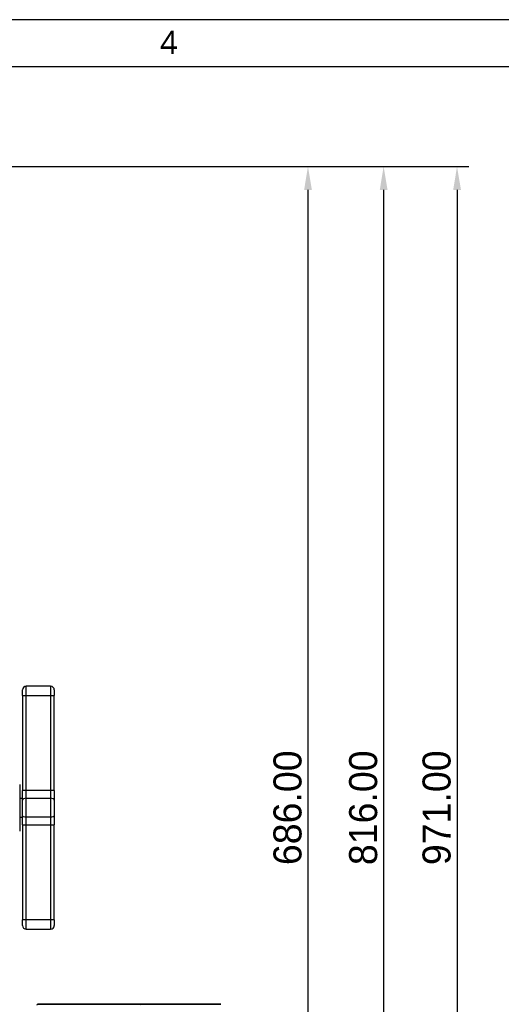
# Model space of a CAD drawing. Extents: x 18 to 418, y 9 to 289.
# Tile 19 of 21: x 283 to 334, y 183 to 289. Entities that reach past the tile are written whole.
import ezdxf

# ---------------------------------------------------------------- set-up
doc = ezdxf.new("R2010")
doc.units = 0
doc.header["$LTSCALE"] = 12.7
doc.header["$PDMODE"] = 33
doc.header["$PDSIZE"] = 1
doc.layers.get('DEFPOINTS').update_dxf_attribs({"linetype": 'CONTINUOUS'})
for name, color, linetype in [('ANNOTATION_TEXT', 7, 'CONTINUOUS'), ('BORDER_ZONES', 7, 'CONTINUOUS'), ('TANGENT_LINES', 7, 'CONTINUOUS'), ('VISIBLE', 7, 'CONTINUOUS')]:
    doc.layers.add(name, color=color, linetype=linetype)
doc.styles.add('ONSHAPE-STANDARD', font='NotoSans-Regular.ttf')
doc.styles.add('ONSHAPE-STANDARD-DIMENSION', font='txt')
doc.dimstyles.new('ONSHAPE-ISO-25$0', dxfattribs={"dimtxt": 3, "dimasz": 2.5, "dimexe": 1.25, "dimexo": 0.625, "dimtad": 1, "dimzin": 0, "dimtxsty": 'ONSHAPE-STANDARD-DIMENSION', "dimcen": 2.5, "dimclrd": 7, "dimclre": 7, "dimclrt": 7, "dimadec": 1, "dimazin": 3, "dimtfac": 1, "dimtmove": 0, "dimatfit": 3, "dimtzin": 0})

# ---------------------------------------------------------------- blocks, each defined once
blk = doc.blocks.new('*D4')
at = {"layer": 'ANNOTATION_TEXT', "color": 7}
for p, q in [((267.89, 273.06), (315.06, 273.06)), ((313.81, 270.56), (313.81, 138.36)), ((267.89, 135.86), (315.06, 135.86))]:
    blk.add_line(p, q, dxfattribs=at)
for points in [[(314.23, 270.56), (313.4, 270.56), (313.81, 273.06)], [(313.4, 138.36), (314.23, 138.36), (313.81, 135.86)]]:
    blk.add_solid(points, dxfattribs=at)
at = {"layer": 'DEFPOINTS', "color": 0}
for p in [(267.27, 273.06), (267.27, 135.86), (313.81, 135.86)]:
    blk.add_point(p, dxfattribs=at)
at = {"layer": 'ANNOTATION_TEXT', "color": 7, "insert": (311.64, 204.46), "char_height": 3, "attachment_point": 5, "rotation": 90, "style": 'ONSHAPE-STANDARD-DIMENSION'}
blk.add_mtext('686.00', dxfattribs=at)
blk = doc.blocks.new('*D5')
at = {"layer": 'ANNOTATION_TEXT', "color": 7}
for p, q in [((267.89, 273.06), (323.15, 273.06)), ((321.9, 270.56), (321.9, 112.36)), ((277.61, 109.86), (323.15, 109.86))]:
    blk.add_line(p, q, dxfattribs=at)
for points in [[(322.32, 270.56), (321.49, 270.56), (321.9, 273.06)], [(321.49, 112.36), (322.32, 112.36), (321.9, 109.86)]]:
    blk.add_solid(points, dxfattribs=at)
at = {"layer": 'DEFPOINTS', "color": 0}
for p in [(267.27, 273.06), (276.99, 109.86), (321.9, 109.86)]:
    blk.add_point(p, dxfattribs=at)
at = {"layer": 'ANNOTATION_TEXT', "color": 7, "insert": (319.73, 204.46), "char_height": 3, "attachment_point": 5, "rotation": 90, "style": 'ONSHAPE-STANDARD-DIMENSION'}
blk.add_mtext('816.00', dxfattribs=at)
blk = doc.blocks.new('*D6')
at = {"layer": 'ANNOTATION_TEXT', "color": 7}
for p, q in [((267.89, 273.06), (331, 273.06)), ((329.75, 270.56), (329.75, 81.36)), ((176.95, 78.86), (331, 78.86))]:
    blk.add_line(p, q, dxfattribs=at)
for points in [[(330.17, 270.56), (329.34, 270.56), (329.75, 273.06)], [(329.34, 81.36), (330.17, 81.36), (329.75, 78.86)]]:
    blk.add_solid(points, dxfattribs=at)
at = {"layer": 'DEFPOINTS', "color": 0}
for p in [(267.27, 273.06), (176.33, 78.86), (329.75, 78.86)]:
    blk.add_point(p, dxfattribs=at)
at = {"layer": 'ANNOTATION_TEXT', "color": 7, "insert": (327.58, 204.46), "char_height": 3, "attachment_point": 5, "rotation": 90, "style": 'ONSHAPE-STANDARD-DIMENSION'}
blk.add_mtext('971.00', dxfattribs=at)

msp = doc.modelspace()

# ---------------------------------------------------------------- linework, layer by layer
at = {"layer": 'BORDER_ZONES', "linetype": 'CONTINUOUS'}
for p, q in [((417.5329, 288.7664), (17.5329, 288.7664)), ((22.5329, 283.7664), (417.5329, 283.7664))]:
    msp.add_line(p, q, dxfattribs=at)
at = {"layer": 'TANGENT_LINES'}
for p, q in [((283.6898, 216.4604), (283.6898, 217.4604)), ((286.2898, 217.4604), (286.2898, 216.4604)), ((283.2898, 216.4604), (283.6898, 216.4604)), ((283.6898, 206.2907), (283.6898, 216.4604)), ((283.6898, 216.4604), (286.2898, 216.4604)), ((286.2898, 216.4604), (286.2898, 206.2907)), ((286.2898, 216.4604), (286.6898, 216.4604)), ((283.6898, 206.2907), (283.2898, 206.2907)), ((286.2898, 206.2907), (283.6898, 206.2907)), ((283.6898, 205.4772), (283.6898, 206.2907)), ((283.6898, 205.4772), (286.2898, 205.4772)), ((283.6898, 203.4436), (283.6898, 205.4772)), ((286.6898, 206.2907), (286.2898, 206.2907)), ((286.2898, 206.2907), (286.2898, 205.4772)), ((286.2898, 205.4772), (286.2898, 203.4436)), ((286.2898, 203.4436), (283.6898, 203.4436)), ((283.6898, 202.6301), (283.6898, 203.4436)), ((286.2898, 203.4436), (286.2898, 202.6301)), ((283.2898, 202.6301), (283.6898, 202.6301)), ((283.6898, 192.4604), (283.6898, 202.6301)), ((283.6898, 202.6301), (286.2898, 202.6301)), ((286.2898, 202.6301), (286.2898, 192.4604)), ((286.2898, 202.6301), (286.6898, 202.6301)), ((283.6898, 192.4604), (283.2898, 192.4604)), ((286.2898, 192.4604), (283.6898, 192.4604)), ((283.6898, 191.4604), (283.6898, 192.4604)), ((286.2898, 192.4604), (286.2898, 191.4604)), ((286.6898, 192.4604), (286.2898, 192.4604)), ((284.8251, 183.3904), (284.9679, 183.4341)), ((284.9679, 183.4341), (295.9758, 183.4341)), ((295.9758, 183.4341), (304.5066, 183.4341))]:
    msp.add_line(p, q, dxfattribs=at)
for centre, major_axis, ratio, start_param, end_param in [((283.6898, 205.2739), (0.4, 0), 0.50841681, 1.57079633, 3.14159265), ((286.2898, 205.2739), (0.4, 0), 0.50841681, 0, 1.57079633), ((296.2063, 180.4604), (0, 3), 0.58070296, 0.13264899, 0.21641686)]:
    msp.add_ellipse(centre, major_axis=major_axis, ratio=ratio, start_param=start_param, end_param=end_param, dxfattribs=at)
at = {"layer": 'TANGENT_LINES', "extrusion": (0, 0, -1)}
for centre, start_param, end_param in [((283.6898, 203.6469), 1.57079633, 3.14159265), ((286.2898, 203.6469), 0, 1.57079633)]:
    msp.add_ellipse(centre, major_axis=(0.4, 0), ratio=0.50841681, start_param=start_param, end_param=end_param, dxfattribs=at)
at = {"layer": 'VISIBLE'}
for p, q in [((283.2898, 216.4604), (283.2898, 217.0604)), ((286.2898, 217.4604), (283.6898, 217.4604)), ((286.6898, 217.0604), (286.6898, 216.4604)), ((283.2898, 216.4604), (283.2898, 206.2907)), ((286.6898, 206.2907), (286.6898, 216.4604)), ((282.9898, 206.9604), (282.9898, 201.9604)), ((283.2898, 205.4604), (282.9898, 205.4604)), ((283.2898, 205.2739), (283.2898, 206.2907)), ((286.6898, 206.2907), (286.6898, 205.2739)), ((283.2898, 203.6469), (283.2898, 205.2739)), ((286.6898, 205.2739), (286.6898, 203.6469)), ((282.9898, 203.4604), (283.2898, 203.4604)), ((283.2898, 202.6301), (283.2898, 203.6469)), ((286.6898, 203.6469), (286.6898, 202.6301)), ((283.2898, 202.6301), (283.2898, 192.4604)), ((286.6898, 192.4604), (286.6898, 202.6301)), ((283.2898, 191.8604), (283.2898, 192.4604)), ((286.6898, 192.4604), (286.6898, 191.8604)), ((283.6898, 191.4604), (286.2898, 191.4604)), ((284.9679, 183.4341), (284.9086, 183.4315)), ((295.9835, 183.4349), (284.9756, 183.4349)), ((304.4933, 183.4349), (295.9835, 183.4349))]:
    msp.add_line(p, q, dxfattribs=at)
for centre, radius, start, end in [((283.6898, 217.0604), 0.4, 90, 180), ((286.2898, 217.0604), 0.4, 0, 90), ((283.6898, 191.8604), 0.4, 180, 270), ((286.2898, 191.8604), 0.4, 270, 0), ((304.4933, 183.3349), 0.1, 82.399773, 90)]:
    msp.add_arc(centre, radius, start, end, dxfattribs=at)
at = {"layer": 'VISIBLE', "extrusion": (0, 0, -1)}
msp.add_ellipse((284.9756, 183.3349), major_axis=(0, -0.1), ratio=0.58070296, start_param=3.00894366, end_param=3.14159265, dxfattribs=at)
at = {"layer": 'VISIBLE'}
msp.add_ellipse((295.9835, 183.3349), major_axis=(0, 0.1), ratio=0.58070296, start_param=6.28318531, end_param=6.4158343, dxfattribs=at)

# ---------------------------------------------------------------- texts
at = {"layer": 'BORDER_ZONES', "insert": (298.0094, 287.5805), "char_height": 2.5, "width": 8.704019, "attachment_point": 1, "style": 'ONSHAPE-STANDARD'}
msp.add_mtext('4', dxfattribs=at)

# ---------------------------------------------------------------- dimensions: what is measured, and where the dimension line sits
at = {"layer": 'ANNOTATION_TEXT'}
for base, p2, picture, middle in [((329.7537, 78.8604), (176.3298, 78.8604, -6.2696), '*D6', (329.7537, 204.4604)), ((313.8148, 135.8604), (267.2698, 135.8604, 13.4283), '*D4', (313.8148, 204.4604)), ((321.9029, 109.8604), (276.9898, 109.8604, -3.0696), '*D5', (321.9029, 204.4604))]:
    dim = msp.add_linear_dim(base=base, p1=(267.2698, 273.0604, 13.4283), p2=p2, angle=90, dimstyle='ONSHAPE-ISO-25$0', override={"dimlfac": 5, "dimpost": ''}, dxfattribs=at)
    dim.commit()
    dim.dimension.update_dxf_attribs({"geometry": picture, "text_midpoint": middle, "dimtype": 160})

doc.saveas('drawing.dxf')
